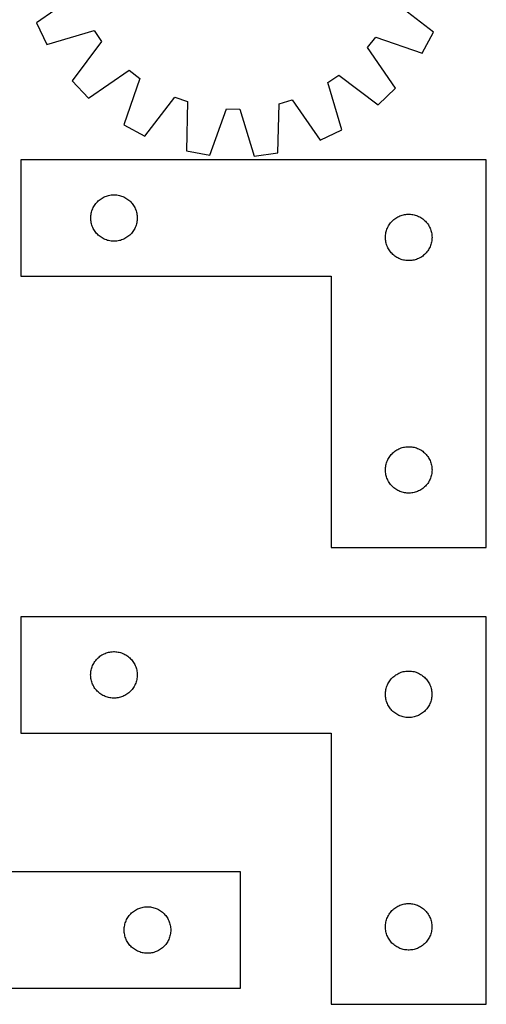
# Model space of a CAD drawing. Header units: millimetres. Extents: x 7 to 1493, y 7 to 2993.
# Tile 4 of 14: x 1192 to 1493, y 7 to 642. Entities that reach past the tile are written whole.
import ezdxf

# ---------------------------------------------------------------- set-up
doc = ezdxf.new("R2010")
doc.units = ezdxf.units.MM
doc.layers.add('CUT', color=7, linetype='CONTINUOUS', true_color=0x000000)

msp = doc.modelspace()

# ---------------------------------------------------------------- linework, layer by layer
at = {"layer": 'CUT'}
for p, q in [((1229.312446, 657.811835), (1203.293754, 639.590902)), ((1459.31657, 633.725061), (1434.159676, 653.118498)), ((1203.293754, 639.590902), (1209.96303, 625.72543)), ((1209.96303, 625.72543), (1240.439502, 634.678609)), ((1240.439502, 634.678609), (1245.319163, 627.628199)), ((1416.787382, 623.699622), (1421.984822, 630.519152)), ((1421.984822, 630.519152), (1452.01927, 620.179583)), ((1452.01927, 620.179583), (1459.31657, 633.725061)), ((1245.319163, 627.628199), (1226.204494, 602.258844)), ((1434.720109, 597.481459), (1416.787382, 623.699622)), ((1236.832019, 591.132917), (1263.050182, 609.065643)), ((1269.869712, 603.868203), (1259.530143, 573.833755)), ((1263.050182, 609.065643), (1269.869712, 603.868203)), ((1391.174416, 601.088942), (1398.224826, 605.968603)), ((1398.224826, 605.968603), (1423.594182, 586.853934)), ((1226.204494, 602.258844), (1236.832019, 591.132917)), ((1400.127595, 570.612471), (1391.174416, 601.088942)), ((1423.594182, 586.853934), (1434.720109, 597.481459)), ((1273.075621, 566.536455), (1292.469058, 591.69335)), ((1292.469058, 591.69335), (1300.560913, 588.857641)), ((1300.560913, 588.857641), (1300.008554, 557.098081)), ((1358.925185, 555.748218), (1359.827954, 587.49975)), ((1359.827954, 587.49975), (1368.041191, 589.961886)), ((1368.041191, 589.961886), (1386.262124, 563.943194)), ((1315.146058, 554.343719), (1325.816405, 584.262249)), ((1325.816405, 584.262249), (1334.3885, 584.065851)), ((1334.3885, 584.065851), (1343.677419, 553.690026)), ((1259.530143, 573.833755), (1273.075621, 566.536455)), ((1386.262124, 563.943194), (1400.127595, 570.612471)), ((1300.008554, 557.098081), (1315.146058, 554.343719)), ((1343.677419, 553.690026), (1358.925185, 555.748218)), ((1493.284709, 551.25855), (1193.284709, 551.25855)), ((1193.284709, 551.25855), (1193.284709, 476.25855)), ((1493.284709, 301.25855), (1493.284709, 551.25855)), ((1246.235058, 526.998732), (1246.925993, 527.344084)), ((1246.925993, 527.344084), (1247.633791, 527.653409)), ((1247.633791, 527.653409), (1248.356574, 527.925888)), ((1248.356574, 527.925888), (1249.092425, 528.160798)), ((1249.092425, 528.160798), (1249.839393, 528.357516)), ((1249.839393, 528.357516), (1250.595498, 528.515519)), ((1250.595498, 528.515519), (1251.358734, 528.63439)), ((1251.358734, 528.63439), (1252.127077, 528.713813)), ((1252.127077, 528.713813), (1252.898491, 528.753577)), ((1252.898491, 528.753577), (1253.670928, 528.753577)), ((1253.670928, 528.753577), (1254.442341, 528.713813)), ((1254.442341, 528.713813), (1255.210685, 528.63439)), ((1255.210685, 528.63439), (1255.973921, 528.515519)), ((1255.973921, 528.515519), (1256.730025, 528.357516)), ((1256.730025, 528.357516), (1257.476994, 528.160798)), ((1257.476994, 528.160798), (1258.212845, 527.925888)), ((1258.212845, 527.925888), (1258.935628, 527.653409)), ((1258.935628, 527.653409), (1259.643425, 527.344084)), ((1259.643425, 527.344084), (1260.33436, 526.998732)), ((1239.867403, 520.464957), (1240.230431, 521.146771)), ((1240.230431, 521.146771), (1240.628076, 521.808993)), ((1240.628076, 521.808993), (1241.059284, 522.449866)), ((1241.059284, 522.449866), (1241.522912, 523.067692)), ((1241.522912, 523.067692), (1242.01773, 523.660832)), ((1242.01773, 523.660832), (1242.542426, 524.227712)), ((1242.542426, 524.227712), (1243.095609, 524.76683)), ((1243.095609, 524.76683), (1243.675812, 525.276757)), ((1243.675812, 525.276757), (1244.281495, 525.756139)), ((1244.281495, 525.756139), (1244.911053, 526.203705)), ((1244.911053, 526.203705), (1245.562817, 526.618269)), ((1245.562817, 526.618269), (1246.235058, 526.998732)), ((1260.33436, 526.998732), (1261.006601, 526.618269)), ((1261.006601, 526.618269), (1261.658365, 526.203705)), ((1261.658365, 526.203705), (1262.287924, 525.756139)), ((1262.287924, 525.756139), (1262.893607, 525.276757)), ((1262.893607, 525.276757), (1263.473809, 524.76683)), ((1263.473809, 524.76683), (1264.026992, 524.227712)), ((1264.026992, 524.227712), (1264.551688, 523.660832)), ((1264.551688, 523.660832), (1265.046506, 523.067692)), ((1265.046506, 523.067692), (1265.510134, 522.449866)), ((1265.510134, 522.449866), (1265.941343, 521.808993)), ((1265.941343, 521.808993), (1266.338988, 521.146771)), ((1266.338988, 521.146771), (1266.702016, 520.464957)), ((1238.284709, 513.75855), (1238.304598, 514.530731)), ((1238.304598, 514.530731), (1238.364211, 515.300865)), ((1238.364211, 515.300865), (1238.463391, 516.066909)), ((1238.463391, 516.066909), (1238.601874, 516.826831)), ((1238.601874, 516.826831), (1238.779293, 517.578617)), ((1238.779293, 517.578617), (1238.995179, 518.320272)), ((1238.995179, 518.320272), (1239.248957, 519.049831)), ((1239.248957, 519.049831), (1239.539956, 519.765359)), ((1239.539956, 519.765359), (1239.867403, 520.464957)), ((1266.702016, 520.464957), (1267.029463, 519.765359)), ((1267.029463, 519.765359), (1267.320462, 519.049831)), ((1267.320462, 519.049831), (1267.57424, 518.320272)), ((1267.57424, 518.320272), (1267.790125, 517.578617)), ((1267.790125, 517.578617), (1267.967545, 516.826831)), ((1267.967545, 516.826831), (1268.106028, 516.066909)), ((1268.106028, 516.066909), (1268.205207, 515.300865)), ((1268.205207, 515.300865), (1268.264821, 514.530731)), ((1268.264821, 514.530731), (1268.284709, 513.75855)), ((1436.235058, 514.498732), (1436.925993, 514.844084)), ((1436.925993, 514.844084), (1437.633791, 515.153409)), ((1437.633791, 515.153409), (1438.356574, 515.425888)), ((1438.356574, 515.425888), (1439.092425, 515.660798)), ((1439.092425, 515.660798), (1439.839393, 515.857516)), ((1439.839393, 515.857516), (1440.595498, 516.015519)), ((1440.595498, 516.015519), (1441.358734, 516.13439)), ((1441.358734, 516.13439), (1442.127077, 516.213813)), ((1442.127077, 516.213813), (1442.898491, 516.253577)), ((1442.898491, 516.253577), (1443.670928, 516.253577)), ((1443.670928, 516.253577), (1444.442341, 516.213813)), ((1444.442341, 516.213813), (1445.210685, 516.13439)), ((1445.210685, 516.13439), (1445.973921, 516.015519)), ((1445.973921, 516.015519), (1446.730025, 515.857516)), ((1446.730025, 515.857516), (1447.476994, 515.660798)), ((1447.476994, 515.660798), (1448.212845, 515.425888)), ((1448.212845, 515.425888), (1448.935628, 515.153409)), ((1448.935628, 515.153409), (1449.643425, 514.844084)), ((1449.643425, 514.844084), (1450.33436, 514.498732)), ((1238.304598, 512.986369), (1238.284709, 513.75855)), ((1238.364211, 512.216235), (1238.304598, 512.986369)), ((1238.463391, 511.450191), (1238.364211, 512.216235)), ((1238.601874, 510.690269), (1238.463391, 511.450191)), ((1238.779293, 509.938483), (1238.601874, 510.690269)), ((1238.995179, 509.196827), (1238.779293, 509.938483)), ((1239.248957, 508.467269), (1238.995179, 509.196827)), ((1239.539956, 507.751741), (1239.248957, 508.467269)), ((1267.320462, 508.467269), (1267.029463, 507.751741)), ((1267.57424, 509.196827), (1267.320462, 508.467269)), ((1267.790125, 509.938483), (1267.57424, 509.196827)), ((1267.967545, 510.690269), (1267.790125, 509.938483)), ((1268.106028, 511.450191), (1267.967545, 510.690269)), ((1268.205207, 512.216235), (1268.106028, 511.450191)), ((1268.264821, 512.986369), (1268.205207, 512.216235)), ((1268.284709, 513.75855), (1268.264821, 512.986369)), ((1429.867403, 507.964957), (1430.230431, 508.646771)), ((1430.230431, 508.646771), (1430.628076, 509.308993)), ((1430.628076, 509.308993), (1431.059284, 509.949866)), ((1431.059284, 509.949866), (1431.522912, 510.567692)), ((1431.522912, 510.567692), (1432.01773, 511.160832)), ((1432.01773, 511.160832), (1432.542426, 511.727712)), ((1432.542426, 511.727712), (1433.095609, 512.26683)), ((1433.095609, 512.26683), (1433.675812, 512.776757)), ((1433.675812, 512.776757), (1434.281495, 513.256139)), ((1434.281495, 513.256139), (1434.911053, 513.703705)), ((1434.911053, 513.703705), (1435.562817, 514.118269)), ((1435.562817, 514.118269), (1436.235058, 514.498732)), ((1450.33436, 514.498732), (1451.006601, 514.118269)), ((1451.006601, 514.118269), (1451.658365, 513.703705)), ((1451.658365, 513.703705), (1452.287924, 513.256139)), ((1452.287924, 513.256139), (1452.893607, 512.776757)), ((1452.893607, 512.776757), (1453.473809, 512.26683)), ((1453.473809, 512.26683), (1454.026992, 511.727712)), ((1454.026992, 511.727712), (1454.551688, 511.160832)), ((1454.551688, 511.160832), (1455.046506, 510.567692)), ((1455.046506, 510.567692), (1455.510134, 509.949866)), ((1455.510134, 509.949866), (1455.941343, 509.308993)), ((1455.941343, 509.308993), (1456.338988, 508.646771)), ((1456.338988, 508.646771), (1456.702016, 507.964957)), ((1239.867403, 507.052143), (1239.539956, 507.751741)), ((1240.230431, 506.370329), (1239.867403, 507.052143)), ((1240.628076, 505.708107), (1240.230431, 506.370329)), ((1241.059284, 505.067234), (1240.628076, 505.708107)), ((1241.522912, 504.449408), (1241.059284, 505.067234)), ((1242.01773, 503.856268), (1241.522912, 504.449408)), ((1242.542426, 503.289388), (1242.01773, 503.856268)), ((1243.095609, 502.750269), (1242.542426, 503.289388)), ((1243.675812, 502.240343), (1243.095609, 502.750269)), ((1244.281495, 501.760961), (1243.675812, 502.240343)), ((1262.893607, 502.240343), (1262.287924, 501.760961)), ((1263.473809, 502.750269), (1262.893607, 502.240343)), ((1264.026992, 503.289388), (1263.473809, 502.750269)), ((1264.551688, 503.856268), (1264.026992, 503.289388)), ((1265.046506, 504.449408), (1264.551688, 503.856268)), ((1265.510134, 505.067234), (1265.046506, 504.449408)), ((1265.941343, 505.708107), (1265.510134, 505.067234)), ((1266.338988, 506.370329), (1265.941343, 505.708107)), ((1266.702016, 507.052143), (1266.338988, 506.370329)), ((1267.029463, 507.751741), (1266.702016, 507.052143)), ((1428.284709, 501.25855), (1428.304598, 502.030731)), ((1428.304598, 502.030731), (1428.364211, 502.800865)), ((1428.364211, 502.800865), (1428.463391, 503.566909)), ((1428.463391, 503.566909), (1428.601874, 504.326831)), ((1428.601874, 504.326831), (1428.779293, 505.078617)), ((1428.779293, 505.078617), (1428.995179, 505.820272)), ((1428.995179, 505.820272), (1429.248957, 506.549831)), ((1429.248957, 506.549831), (1429.539956, 507.265359)), ((1429.539956, 507.265359), (1429.867403, 507.964957)), ((1456.702016, 507.964957), (1457.029463, 507.265359)), ((1457.029463, 507.265359), (1457.320462, 506.549831)), ((1457.320462, 506.549831), (1457.57424, 505.820272)), ((1457.57424, 505.820272), (1457.790125, 505.078617)), ((1457.790125, 505.078617), (1457.967545, 504.326831)), ((1457.967545, 504.326831), (1458.106028, 503.566909)), ((1458.106028, 503.566909), (1458.205207, 502.800865)), ((1458.205207, 502.800865), (1458.264821, 502.030731)), ((1458.264821, 502.030731), (1458.284709, 501.25855)), ((1244.911053, 501.313395), (1244.281495, 501.760961)), ((1245.562817, 500.898831), (1244.911053, 501.313395)), ((1246.235058, 500.518368), (1245.562817, 500.898831)), ((1246.925993, 500.173016), (1246.235058, 500.518368)), ((1247.633791, 499.86369), (1246.925993, 500.173016)), ((1248.356574, 499.591212), (1247.633791, 499.86369)), ((1249.092425, 499.356302), (1248.356574, 499.591212)), ((1249.839393, 499.159584), (1249.092425, 499.356302)), ((1250.595498, 499.001581), (1249.839393, 499.159584)), ((1251.358734, 498.88271), (1250.595498, 499.001581)), ((1252.127077, 498.803287), (1251.358734, 498.88271)), ((1252.898491, 498.763523), (1252.127077, 498.803287)), ((1253.670928, 498.763523), (1252.898491, 498.763523)), ((1254.442341, 498.803287), (1253.670928, 498.763523)), ((1255.210685, 498.88271), (1254.442341, 498.803287)), ((1255.973921, 499.001581), (1255.210685, 498.88271)), ((1256.730025, 499.159584), (1255.973921, 499.001581)), ((1257.476994, 499.356302), (1256.730025, 499.159584)), ((1258.212845, 499.591212), (1257.476994, 499.356302)), ((1258.935628, 499.86369), (1258.212845, 499.591212)), ((1259.643425, 500.173016), (1258.935628, 499.86369)), ((1260.33436, 500.518368), (1259.643425, 500.173016)), ((1261.006601, 500.898831), (1260.33436, 500.518368)), ((1261.658365, 501.313395), (1261.006601, 500.898831)), ((1262.287924, 501.760961), (1261.658365, 501.313395)), ((1428.304598, 500.486369), (1428.284709, 501.25855)), ((1428.364211, 499.716235), (1428.304598, 500.486369)), ((1428.463391, 498.950191), (1428.364211, 499.716235)), ((1428.601874, 498.190269), (1428.463391, 498.950191)), ((1428.779293, 497.438483), (1428.601874, 498.190269)), ((1428.995179, 496.696827), (1428.779293, 497.438483)), ((1429.248957, 495.967269), (1428.995179, 496.696827)), ((1429.539956, 495.251741), (1429.248957, 495.967269)), ((1457.320462, 495.967269), (1457.029463, 495.251741)), ((1457.57424, 496.696827), (1457.320462, 495.967269)), ((1457.790125, 497.438483), (1457.57424, 496.696827)), ((1457.967545, 498.190269), (1457.790125, 497.438483)), ((1458.106028, 498.950191), (1457.967545, 498.190269)), ((1458.205207, 499.716235), (1458.106028, 498.950191)), ((1458.264821, 500.486369), (1458.205207, 499.716235)), ((1458.284709, 501.25855), (1458.264821, 500.486369)), ((1429.867403, 494.552143), (1429.539956, 495.251741)), ((1430.230431, 493.870329), (1429.867403, 494.552143)), ((1430.628076, 493.208107), (1430.230431, 493.870329)), ((1431.059284, 492.567234), (1430.628076, 493.208107)), ((1431.522912, 491.949408), (1431.059284, 492.567234)), ((1432.01773, 491.356268), (1431.522912, 491.949408)), ((1432.542426, 490.789388), (1432.01773, 491.356268)), ((1433.095609, 490.250269), (1432.542426, 490.789388)), ((1433.675812, 489.740343), (1433.095609, 490.250269)), ((1434.281495, 489.260961), (1433.675812, 489.740343)), ((1434.911053, 488.813395), (1434.281495, 489.260961)), ((1452.287924, 489.260961), (1451.658365, 488.813395)), ((1452.893607, 489.740343), (1452.287924, 489.260961)), ((1453.473809, 490.250269), (1452.893607, 489.740343)), ((1454.026992, 490.789388), (1453.473809, 490.250269)), ((1454.551688, 491.356268), (1454.026992, 490.789388)), ((1455.046506, 491.949408), (1454.551688, 491.356268)), ((1455.510134, 492.567234), (1455.046506, 491.949408)), ((1455.941343, 493.208107), (1455.510134, 492.567234)), ((1456.338988, 493.870329), (1455.941343, 493.208107)), ((1456.702016, 494.552143), (1456.338988, 493.870329)), ((1457.029463, 495.251741), (1456.702016, 494.552143)), ((1435.562817, 488.398831), (1434.911053, 488.813395)), ((1436.235058, 488.018368), (1435.562817, 488.398831)), ((1436.925993, 487.673016), (1436.235058, 488.018368)), ((1437.633791, 487.36369), (1436.925993, 487.673016)), ((1438.356574, 487.091212), (1437.633791, 487.36369)), ((1439.092425, 486.856302), (1438.356574, 487.091212)), ((1439.839393, 486.659584), (1439.092425, 486.856302)), ((1440.595498, 486.501581), (1439.839393, 486.659584)), ((1441.358734, 486.38271), (1440.595498, 486.501581)), ((1442.127077, 486.303287), (1441.358734, 486.38271)), ((1442.898491, 486.263523), (1442.127077, 486.303287)), ((1443.670928, 486.263523), (1442.898491, 486.263523)), ((1444.442341, 486.303287), (1443.670928, 486.263523)), ((1445.210685, 486.38271), (1444.442341, 486.303287)), ((1445.973921, 486.501581), (1445.210685, 486.38271)), ((1446.730025, 486.659584), (1445.973921, 486.501581)), ((1447.476994, 486.856302), (1446.730025, 486.659584)), ((1448.212845, 487.091212), (1447.476994, 486.856302)), ((1448.935628, 487.36369), (1448.212845, 487.091212)), ((1449.643425, 487.673016), (1448.935628, 487.36369)), ((1450.33436, 488.018368), (1449.643425, 487.673016)), ((1451.006601, 488.398831), (1450.33436, 488.018368)), ((1451.658365, 488.813395), (1451.006601, 488.398831)), ((1193.284709, 476.25855), (1393.284709, 476.25855)), ((1393.284709, 476.25855), (1393.284709, 301.25855)), ((1432.542426, 361.727712), (1433.095609, 362.26683)), ((1433.095609, 362.26683), (1433.675812, 362.776757)), ((1433.675812, 362.776757), (1434.281495, 363.256139)), ((1434.281495, 363.256139), (1434.911053, 363.703705)), ((1434.911053, 363.703705), (1435.562817, 364.118269)), ((1435.562817, 364.118269), (1436.235058, 364.498732)), ((1436.235058, 364.498732), (1436.925993, 364.844084)), ((1436.925993, 364.844084), (1437.633791, 365.153409)), ((1437.633791, 365.153409), (1438.356574, 365.425888)), ((1438.356574, 365.425888), (1439.092425, 365.660798)), ((1439.092425, 365.660798), (1439.839393, 365.857516)), ((1439.839393, 365.857516), (1440.595498, 366.015519)), ((1440.595498, 366.015519), (1441.358734, 366.13439)), ((1441.358734, 366.13439), (1442.127077, 366.213813)), ((1442.127077, 366.213813), (1442.898491, 366.253577)), ((1442.898491, 366.253577), (1443.670928, 366.253577)), ((1443.670928, 366.253577), (1444.442341, 366.213813)), ((1444.442341, 366.213813), (1445.210685, 366.13439)), ((1445.210685, 366.13439), (1445.973921, 366.015519)), ((1445.973921, 366.015519), (1446.730025, 365.857516)), ((1446.730025, 365.857516), (1447.476994, 365.660798)), ((1447.476994, 365.660798), (1448.212845, 365.425888)), ((1448.212845, 365.425888), (1448.935628, 365.153409)), ((1448.935628, 365.153409), (1449.643425, 364.844084)), ((1449.643425, 364.844084), (1450.33436, 364.498732)), ((1450.33436, 364.498732), (1451.006601, 364.118269)), ((1451.006601, 364.118269), (1451.658365, 363.703705)), ((1451.658365, 363.703705), (1452.287924, 363.256139)), ((1452.287924, 363.256139), (1452.893607, 362.776757)), ((1452.893607, 362.776757), (1453.473809, 362.26683)), ((1453.473809, 362.26683), (1454.026992, 361.727712)), ((1428.779293, 355.078617), (1428.995179, 355.820272)), ((1428.995179, 355.820272), (1429.248957, 356.549831)), ((1429.248957, 356.549831), (1429.539956, 357.265359)), ((1429.539956, 357.265359), (1429.867403, 357.964957)), ((1429.867403, 357.964957), (1430.230431, 358.646771)), ((1430.230431, 358.646771), (1430.628076, 359.308993)), ((1430.628076, 359.308993), (1431.059284, 359.949866)), ((1431.059284, 359.949866), (1431.522912, 360.567692)), ((1431.522912, 360.567692), (1432.01773, 361.160832)), ((1432.01773, 361.160832), (1432.542426, 361.727712)), ((1454.026992, 361.727712), (1454.551688, 361.160832)), ((1454.551688, 361.160832), (1455.046506, 360.567692)), ((1455.046506, 360.567692), (1455.510134, 359.949866)), ((1455.510134, 359.949866), (1455.941343, 359.308993)), ((1455.941343, 359.308993), (1456.338988, 358.646771)), ((1456.338988, 358.646771), (1456.702016, 357.964957)), ((1456.702016, 357.964957), (1457.029463, 357.265359)), ((1457.029463, 357.265359), (1457.320462, 356.549831)), ((1457.320462, 356.549831), (1457.57424, 355.820272)), ((1457.57424, 355.820272), (1457.790125, 355.078617)), ((1428.284709, 351.25855), (1428.304598, 352.030731)), ((1428.304598, 350.486369), (1428.284709, 351.25855)), ((1428.304598, 352.030731), (1428.364211, 352.800865)), ((1428.364211, 349.716235), (1428.304598, 350.486369)), ((1428.364211, 352.800865), (1428.463391, 353.566909)), ((1428.463391, 348.950191), (1428.364211, 349.716235)), ((1428.463391, 353.566909), (1428.601874, 354.326831)), ((1428.601874, 354.326831), (1428.779293, 355.078617)), ((1457.790125, 355.078617), (1457.967545, 354.326831)), ((1457.967545, 354.326831), (1458.106028, 353.566909)), ((1458.106028, 353.566909), (1458.205207, 352.800865)), ((1458.205207, 349.716235), (1458.106028, 348.950191)), ((1458.205207, 352.800865), (1458.264821, 352.030731)), ((1458.264821, 350.486369), (1458.205207, 349.716235)), ((1458.264821, 352.030731), (1458.284709, 351.25855)), ((1458.284709, 351.25855), (1458.264821, 350.486369)), ((1428.601874, 348.190269), (1428.463391, 348.950191)), ((1428.779293, 347.438483), (1428.601874, 348.190269)), ((1428.995179, 346.696827), (1428.779293, 347.438483)), ((1429.248957, 345.967269), (1428.995179, 346.696827)), ((1429.539956, 345.251741), (1429.248957, 345.967269)), ((1429.867403, 344.552143), (1429.539956, 345.251741)), ((1430.230431, 343.870329), (1429.867403, 344.552143)), ((1430.628076, 343.208107), (1430.230431, 343.870329)), ((1431.059284, 342.567234), (1430.628076, 343.208107)), ((1455.941343, 343.208107), (1455.510134, 342.567234)), ((1456.338988, 343.870329), (1455.941343, 343.208107)), ((1456.702016, 344.552143), (1456.338988, 343.870329)), ((1457.029463, 345.251741), (1456.702016, 344.552143)), ((1457.320462, 345.967269), (1457.029463, 345.251741)), ((1457.57424, 346.696827), (1457.320462, 345.967269)), ((1457.790125, 347.438483), (1457.57424, 346.696827)), ((1457.967545, 348.190269), (1457.790125, 347.438483)), ((1458.106028, 348.950191), (1457.967545, 348.190269)), ((1431.522912, 341.949408), (1431.059284, 342.567234)), ((1432.01773, 341.356268), (1431.522912, 341.949408)), ((1432.542426, 340.789388), (1432.01773, 341.356268)), ((1433.095609, 340.250269), (1432.542426, 340.789388)), ((1433.675812, 339.740343), (1433.095609, 340.250269)), ((1434.281495, 339.260961), (1433.675812, 339.740343)), ((1434.911053, 338.813395), (1434.281495, 339.260961)), ((1435.562817, 338.398831), (1434.911053, 338.813395)), ((1436.235058, 338.018368), (1435.562817, 338.398831)), ((1436.925993, 337.673016), (1436.235058, 338.018368)), ((1437.633791, 337.36369), (1436.925993, 337.673016)), ((1438.356574, 337.091212), (1437.633791, 337.36369)), ((1439.092425, 336.856302), (1438.356574, 337.091212)), ((1439.839393, 336.659584), (1439.092425, 336.856302)), ((1440.595498, 336.501581), (1439.839393, 336.659584)), ((1446.730025, 336.659584), (1445.973921, 336.501581)), ((1447.476994, 336.856302), (1446.730025, 336.659584)), ((1448.212845, 337.091212), (1447.476994, 336.856302)), ((1448.935628, 337.36369), (1448.212845, 337.091212)), ((1449.643425, 337.673016), (1448.935628, 337.36369)), ((1450.33436, 338.018368), (1449.643425, 337.673016)), ((1451.006601, 338.398831), (1450.33436, 338.018368)), ((1451.658365, 338.813395), (1451.006601, 338.398831)), ((1452.287924, 339.260961), (1451.658365, 338.813395)), ((1452.893607, 339.740343), (1452.287924, 339.260961)), ((1453.473809, 340.250269), (1452.893607, 339.740343)), ((1454.026992, 340.789388), (1453.473809, 340.250269)), ((1454.551688, 341.356268), (1454.026992, 340.789388)), ((1455.046506, 341.949408), (1454.551688, 341.356268)), ((1455.510134, 342.567234), (1455.046506, 341.949408)), ((1441.358734, 336.38271), (1440.595498, 336.501581)), ((1442.127077, 336.303287), (1441.358734, 336.38271)), ((1442.898491, 336.263523), (1442.127077, 336.303287)), ((1443.670928, 336.263523), (1442.898491, 336.263523)), ((1444.442341, 336.303287), (1443.670928, 336.263523)), ((1445.210685, 336.38271), (1444.442341, 336.303287)), ((1445.973921, 336.501581), (1445.210685, 336.38271)), ((1393.284709, 301.25855), (1493.284709, 301.25855)), ((1493.236911, 256.518606), (1193.236911, 256.518606)), ((1193.236911, 256.518606), (1193.236911, 181.518606)), ((1493.236911, 6.518606), (1493.236911, 256.518606)), ((1241.475114, 228.327748), (1241.969932, 228.920887)), ((1241.969932, 228.920887), (1242.494628, 229.487768)), ((1242.494628, 229.487768), (1243.047811, 230.026886)), ((1243.047811, 230.026886), (1243.628013, 230.536812)), ((1243.628013, 230.536812), (1244.233697, 231.016194)), ((1244.233697, 231.016194), (1244.863255, 231.463761)), ((1244.863255, 231.463761), (1245.515019, 231.878325)), ((1245.515019, 231.878325), (1246.18726, 232.258787)), ((1246.18726, 232.258787), (1246.878195, 232.604139)), ((1246.878195, 232.604139), (1247.585993, 232.913465)), ((1247.585993, 232.913465), (1248.308775, 233.185944)), ((1248.308775, 233.185944), (1249.044627, 233.420854)), ((1249.044627, 233.420854), (1249.791595, 233.617571)), ((1249.791595, 233.617571), (1250.5477, 233.775575)), ((1250.5477, 233.775575), (1251.310936, 233.894446)), ((1251.310936, 233.894446), (1252.079279, 233.973868)), ((1252.079279, 233.973868), (1252.850692, 234.013633)), ((1252.850692, 234.013633), (1253.62313, 234.013633)), ((1253.62313, 234.013633), (1254.394543, 233.973868)), ((1254.394543, 233.973868), (1255.162886, 233.894446)), ((1255.162886, 233.894446), (1255.926123, 233.775575)), ((1255.926123, 233.775575), (1256.682227, 233.617571)), ((1256.682227, 233.617571), (1257.429196, 233.420854)), ((1257.429196, 233.420854), (1258.165047, 233.185944)), ((1258.165047, 233.185944), (1258.88783, 232.913465)), ((1258.88783, 232.913465), (1259.595627, 232.604139)), ((1259.595627, 232.604139), (1260.286562, 232.258787)), ((1260.286562, 232.258787), (1260.958803, 231.878325)), ((1260.958803, 231.878325), (1261.610567, 231.463761)), ((1261.610567, 231.463761), (1262.240125, 231.016194)), ((1262.240125, 231.016194), (1262.845809, 230.536812)), ((1262.845809, 230.536812), (1263.426011, 230.026886)), ((1263.426011, 230.026886), (1263.979194, 229.487768)), ((1263.979194, 229.487768), (1264.50389, 228.920887)), ((1264.50389, 228.920887), (1264.998708, 228.327748)), ((1238.554076, 222.086887), (1238.731495, 222.838672)), ((1238.731495, 222.838672), (1238.94738, 223.580328)), ((1238.94738, 223.580328), (1239.201159, 224.309887)), ((1239.201159, 224.309887), (1239.492158, 225.025414)), ((1239.492158, 225.025414), (1239.819605, 225.725012)), ((1239.819605, 225.725012), (1240.182633, 226.406827)), ((1240.182633, 226.406827), (1240.580278, 227.069048)), ((1240.580278, 227.069048), (1241.011486, 227.709922)), ((1241.011486, 227.709922), (1241.475114, 228.327748)), ((1264.998708, 228.327748), (1265.462336, 227.709922)), ((1265.462336, 227.709922), (1265.893545, 227.069048)), ((1265.893545, 227.069048), (1266.29119, 226.406827)), ((1266.29119, 226.406827), (1266.654217, 225.725012)), ((1266.654217, 225.725012), (1266.981665, 225.025414)), ((1266.981665, 225.025414), (1267.272663, 224.309887)), ((1267.272663, 224.309887), (1267.526442, 223.580328)), ((1267.526442, 223.580328), (1267.742327, 222.838672)), ((1267.742327, 222.838672), (1267.919746, 222.086887)), ((1238.236911, 219.018606), (1238.2568, 219.790787)), ((1238.2568, 218.246424), (1238.236911, 219.018606)), ((1238.2568, 219.790787), (1238.316413, 220.56092)), ((1238.316413, 217.476291), (1238.2568, 218.246424)), ((1238.316413, 220.56092), (1238.415593, 221.326964)), ((1238.415593, 216.710247), (1238.316413, 217.476291)), ((1238.415593, 221.326964), (1238.554076, 222.086887)), ((1238.554076, 215.950325), (1238.415593, 216.710247)), ((1267.919746, 222.086887), (1268.05823, 221.326964)), ((1268.05823, 216.710247), (1267.919746, 215.950325)), ((1268.05823, 221.326964), (1268.157409, 220.56092)), ((1268.157409, 217.476291), (1268.05823, 216.710247)), ((1268.157409, 220.56092), (1268.217022, 219.790787)), ((1268.217022, 218.246424), (1268.157409, 217.476291)), ((1268.217022, 219.790787), (1268.236911, 219.018606)), ((1268.236911, 219.018606), (1268.217022, 218.246424)), ((1431.475114, 215.827748), (1431.969932, 216.420887)), ((1431.969932, 216.420887), (1432.494628, 216.987768)), ((1432.494628, 216.987768), (1433.047811, 217.526886)), ((1433.047811, 217.526886), (1433.628013, 218.036812)), ((1433.628013, 218.036812), (1434.233697, 218.516194)), ((1434.233697, 218.516194), (1434.863255, 218.963761)), ((1434.863255, 218.963761), (1435.515019, 219.378325)), ((1435.515019, 219.378325), (1436.18726, 219.758787)), ((1436.18726, 219.758787), (1436.878195, 220.104139)), ((1436.878195, 220.104139), (1437.585993, 220.413465)), ((1437.585993, 220.413465), (1438.308775, 220.685944)), ((1438.308775, 220.685944), (1439.044627, 220.920854)), ((1439.044627, 220.920854), (1439.791595, 221.117571)), ((1439.791595, 221.117571), (1440.5477, 221.275575)), ((1440.5477, 221.275575), (1441.310936, 221.394446)), ((1441.310936, 221.394446), (1442.079279, 221.473868)), ((1442.079279, 221.473868), (1442.850692, 221.513633)), ((1442.850692, 221.513633), (1443.62313, 221.513633)), ((1443.62313, 221.513633), (1444.394543, 221.473868)), ((1444.394543, 221.473868), (1445.162886, 221.394446)), ((1445.162886, 221.394446), (1445.926123, 221.275575)), ((1445.926123, 221.275575), (1446.682227, 221.117571)), ((1446.682227, 221.117571), (1447.429196, 220.920854)), ((1447.429196, 220.920854), (1448.165047, 220.685944)), ((1448.165047, 220.685944), (1448.88783, 220.413465)), ((1448.88783, 220.413465), (1449.595627, 220.104139)), ((1449.595627, 220.104139), (1450.286562, 219.758787)), ((1450.286562, 219.758787), (1450.958803, 219.378325)), ((1450.958803, 219.378325), (1451.610567, 218.963761)), ((1451.610567, 218.963761), (1452.240125, 218.516194)), ((1452.240125, 218.516194), (1452.845809, 218.036812)), ((1452.845809, 218.036812), (1453.426011, 217.526886)), ((1453.426011, 217.526886), (1453.979194, 216.987768)), ((1453.979194, 216.987768), (1454.50389, 216.420887)), ((1454.50389, 216.420887), (1454.998708, 215.827748)), ((1238.731495, 215.198539), (1238.554076, 215.950325)), ((1238.94738, 214.456883), (1238.731495, 215.198539)), ((1239.201159, 213.727324), (1238.94738, 214.456883)), ((1239.492158, 213.011797), (1239.201159, 213.727324)), ((1239.819605, 212.312199), (1239.492158, 213.011797)), ((1240.182633, 211.630384), (1239.819605, 212.312199)), ((1240.580278, 210.968163), (1240.182633, 211.630384)), ((1241.011486, 210.327289), (1240.580278, 210.968163)), ((1241.475114, 209.709463), (1241.011486, 210.327289)), ((1241.969932, 209.116324), (1241.475114, 209.709463)), ((1264.998708, 209.709463), (1264.50389, 209.116324)), ((1265.462336, 210.327289), (1264.998708, 209.709463)), ((1265.893545, 210.968163), (1265.462336, 210.327289)), ((1266.29119, 211.630384), (1265.893545, 210.968163)), ((1266.654217, 212.312199), (1266.29119, 211.630384)), ((1266.981665, 213.011797), (1266.654217, 212.312199)), ((1267.272663, 213.727324), (1266.981665, 213.011797)), ((1267.526442, 214.456883), (1267.272663, 213.727324)), ((1267.742327, 215.198539), (1267.526442, 214.456883)), ((1267.919746, 215.950325), (1267.742327, 215.198539)), ((1428.554076, 209.586887), (1428.731495, 210.338672)), ((1428.731495, 210.338672), (1428.94738, 211.080328)), ((1428.94738, 211.080328), (1429.201159, 211.809887)), ((1429.201159, 211.809887), (1429.492158, 212.525414)), ((1429.492158, 212.525414), (1429.819605, 213.225012)), ((1429.819605, 213.225012), (1430.182633, 213.906827)), ((1430.182633, 213.906827), (1430.580278, 214.569048)), ((1430.580278, 214.569048), (1431.011486, 215.209922)), ((1431.011486, 215.209922), (1431.475114, 215.827748)), ((1454.998708, 215.827748), (1455.462336, 215.209922)), ((1455.462336, 215.209922), (1455.893545, 214.569048)), ((1455.893545, 214.569048), (1456.29119, 213.906827)), ((1456.29119, 213.906827), (1456.654217, 213.225012)), ((1456.654217, 213.225012), (1456.981665, 212.525414)), ((1456.981665, 212.525414), (1457.272663, 211.809887)), ((1457.272663, 211.809887), (1457.526442, 211.080328)), ((1457.526442, 211.080328), (1457.742327, 210.338672)), ((1457.742327, 210.338672), (1457.919746, 209.586887)), ((1242.494628, 208.549443), (1241.969932, 209.116324)), ((1243.047811, 208.010325), (1242.494628, 208.549443)), ((1243.628013, 207.500399), (1243.047811, 208.010325)), ((1244.233697, 207.021017), (1243.628013, 207.500399)), ((1244.863255, 206.57345), (1244.233697, 207.021017)), ((1245.515019, 206.158886), (1244.863255, 206.57345)), ((1246.18726, 205.778424), (1245.515019, 206.158886)), ((1246.878195, 205.433072), (1246.18726, 205.778424)), ((1247.585993, 205.123746), (1246.878195, 205.433072)), ((1248.308775, 204.851267), (1247.585993, 205.123746)), ((1249.044627, 204.616357), (1248.308775, 204.851267)), ((1249.791595, 204.41964), (1249.044627, 204.616357)), ((1250.5477, 204.261636), (1249.791595, 204.41964)), ((1251.310936, 204.142765), (1250.5477, 204.261636)), ((1252.079279, 204.063343), (1251.310936, 204.142765)), ((1252.850692, 204.023579), (1252.079279, 204.063343)), ((1253.62313, 204.023579), (1252.850692, 204.023579)), ((1254.394543, 204.063343), (1253.62313, 204.023579)), ((1255.162886, 204.142765), (1254.394543, 204.063343)), ((1255.926123, 204.261636), (1255.162886, 204.142765)), ((1256.682227, 204.41964), (1255.926123, 204.261636)), ((1257.429196, 204.616357), (1256.682227, 204.41964)), ((1258.165047, 204.851267), (1257.429196, 204.616357)), ((1258.88783, 205.123746), (1258.165047, 204.851267)), ((1259.595627, 205.433072), (1258.88783, 205.123746)), ((1260.286562, 205.778424), (1259.595627, 205.433072)), ((1260.958803, 206.158886), (1260.286562, 205.778424)), ((1261.610567, 206.57345), (1260.958803, 206.158886)), ((1262.240125, 207.021017), (1261.610567, 206.57345)), ((1262.845809, 207.500399), (1262.240125, 207.021017)), ((1263.426011, 208.010325), (1262.845809, 207.500399)), ((1263.979194, 208.549443), (1263.426011, 208.010325)), ((1264.50389, 209.116324), (1263.979194, 208.549443)), ((1428.236911, 206.518606), (1428.2568, 207.290787)), ((1428.2568, 205.746424), (1428.236911, 206.518606)), ((1428.2568, 207.290787), (1428.316413, 208.06092)), ((1428.316413, 204.976291), (1428.2568, 205.746424)), ((1428.316413, 208.06092), (1428.415593, 208.826964)), ((1428.415593, 204.210247), (1428.316413, 204.976291)), ((1428.415593, 208.826964), (1428.554076, 209.586887)), ((1428.554076, 203.450325), (1428.415593, 204.210247)), ((1428.731495, 202.698539), (1428.554076, 203.450325)), ((1457.919746, 203.450325), (1457.742327, 202.698539)), ((1457.919746, 209.586887), (1458.05823, 208.826964)), ((1458.05823, 204.210247), (1457.919746, 203.450325)), ((1458.05823, 208.826964), (1458.157409, 208.06092)), ((1458.157409, 204.976291), (1458.05823, 204.210247)), ((1458.157409, 208.06092), (1458.217022, 207.290787)), ((1458.217022, 205.746424), (1458.157409, 204.976291)), ((1458.217022, 207.290787), (1458.236911, 206.518606)), ((1458.236911, 206.518606), (1458.217022, 205.746424)), ((1428.94738, 201.956883), (1428.731495, 202.698539)), ((1429.201159, 201.227324), (1428.94738, 201.956883)), ((1429.492158, 200.511797), (1429.201159, 201.227324)), ((1429.819605, 199.812199), (1429.492158, 200.511797)), ((1430.182633, 199.130384), (1429.819605, 199.812199)), ((1430.580278, 198.468163), (1430.182633, 199.130384)), ((1431.011486, 197.827289), (1430.580278, 198.468163)), ((1431.475114, 197.209463), (1431.011486, 197.827289)), ((1431.969932, 196.616324), (1431.475114, 197.209463)), ((1454.998708, 197.209463), (1454.50389, 196.616324)), ((1455.462336, 197.827289), (1454.998708, 197.209463)), ((1455.893545, 198.468163), (1455.462336, 197.827289)), ((1456.29119, 199.130384), (1455.893545, 198.468163)), ((1456.654217, 199.812199), (1456.29119, 199.130384)), ((1456.981665, 200.511797), (1456.654217, 199.812199)), ((1457.272663, 201.227324), (1456.981665, 200.511797)), ((1457.526442, 201.956883), (1457.272663, 201.227324)), ((1457.742327, 202.698539), (1457.526442, 201.956883)), ((1432.494628, 196.049443), (1431.969932, 196.616324)), ((1433.047811, 195.510325), (1432.494628, 196.049443)), ((1433.628013, 195.000399), (1433.047811, 195.510325)), ((1434.233697, 194.521017), (1433.628013, 195.000399)), ((1434.863255, 194.07345), (1434.233697, 194.521017)), ((1435.515019, 193.658886), (1434.863255, 194.07345)), ((1436.18726, 193.278424), (1435.515019, 193.658886)), ((1436.878195, 192.933072), (1436.18726, 193.278424)), ((1437.585993, 192.623746), (1436.878195, 192.933072)), ((1438.308775, 192.351267), (1437.585993, 192.623746)), ((1439.044627, 192.116357), (1438.308775, 192.351267)), ((1439.791595, 191.91964), (1439.044627, 192.116357)), ((1440.5477, 191.761636), (1439.791595, 191.91964)), ((1441.310936, 191.642765), (1440.5477, 191.761636)), ((1442.079279, 191.563343), (1441.310936, 191.642765)), ((1442.850692, 191.523579), (1442.079279, 191.563343)), ((1443.62313, 191.523579), (1442.850692, 191.523579)), ((1444.394543, 191.563343), (1443.62313, 191.523579)), ((1445.162886, 191.642765), (1444.394543, 191.563343)), ((1445.926123, 191.761636), (1445.162886, 191.642765)), ((1446.682227, 191.91964), (1445.926123, 191.761636)), ((1447.429196, 192.116357), (1446.682227, 191.91964)), ((1448.165047, 192.351267), (1447.429196, 192.116357)), ((1448.88783, 192.623746), (1448.165047, 192.351267)), ((1449.595627, 192.933072), (1448.88783, 192.623746)), ((1450.286562, 193.278424), (1449.595627, 192.933072)), ((1450.958803, 193.658886), (1450.286562, 193.278424)), ((1451.610567, 194.07345), (1450.958803, 193.658886)), ((1452.240125, 194.521017), (1451.610567, 194.07345)), ((1452.845809, 195.000399), (1452.240125, 194.521017)), ((1453.426011, 195.510325), (1452.845809, 195.000399)), ((1453.979194, 196.049443), (1453.426011, 195.510325)), ((1454.50389, 196.616324), (1453.979194, 196.049443)), ((1193.236911, 181.518606), (1393.236911, 181.518606)), ((1393.236911, 181.518606), (1393.236911, 6.518606)), ((1334.847779, 91.930938), (1134.847779, 91.930938)), ((1334.847779, 16.930938), (1334.847779, 91.930938)), ((1436.18726, 69.758787), (1436.878195, 70.104139)), ((1436.878195, 70.104139), (1437.585993, 70.413465)), ((1437.585993, 70.413465), (1438.308775, 70.685944)), ((1438.308775, 70.685944), (1439.044627, 70.920854)), ((1439.044627, 70.920854), (1439.791595, 71.117571)), ((1439.791595, 71.117571), (1440.5477, 71.275575)), ((1440.5477, 71.275575), (1441.310936, 71.394446)), ((1441.310936, 71.394446), (1442.079279, 71.473868)), ((1442.079279, 71.473868), (1442.850692, 71.513633)), ((1442.850692, 71.513633), (1443.62313, 71.513633)), ((1443.62313, 71.513633), (1444.394543, 71.473868)), ((1444.394543, 71.473868), (1445.162886, 71.394446)), ((1445.162886, 71.394446), (1445.926123, 71.275575)), ((1445.926123, 71.275575), (1446.682227, 71.117571)), ((1446.682227, 71.117571), (1447.429196, 70.920854)), ((1447.429196, 70.920854), (1448.165047, 70.685944)), ((1448.165047, 70.685944), (1448.88783, 70.413465)), ((1448.88783, 70.413465), (1449.595627, 70.104139)), ((1449.595627, 70.104139), (1450.286562, 69.758787)), ((1262.622354, 63.122254), (1263.085982, 63.74008)), ((1263.085982, 63.74008), (1263.5808, 64.33322)), ((1263.5808, 64.33322), (1264.105496, 64.9001)), ((1264.105496, 64.9001), (1264.658679, 65.439218)), ((1264.658679, 65.439218), (1265.238881, 65.949145)), ((1265.238881, 65.949145), (1265.844565, 66.428527)), ((1265.844565, 66.428527), (1266.474123, 66.876093)), ((1266.474123, 66.876093), (1267.125887, 67.290657)), ((1267.125887, 67.290657), (1267.798128, 67.67112)), ((1267.798128, 67.67112), (1268.489063, 68.016472)), ((1268.489063, 68.016472), (1269.196861, 68.325797)), ((1269.196861, 68.325797), (1269.919643, 68.598276)), ((1269.919643, 68.598276), (1270.655494, 68.833186)), ((1270.655494, 68.833186), (1271.402463, 69.029903)), ((1271.402463, 69.029903), (1272.158568, 69.187907)), ((1272.158568, 69.187907), (1272.921804, 69.306778)), ((1272.921804, 69.306778), (1273.690147, 69.386201)), ((1273.690147, 69.386201), (1274.46156, 69.425965)), ((1274.46156, 69.425965), (1275.233998, 69.425965)), ((1275.233998, 69.425965), (1276.005411, 69.386201)), ((1276.005411, 69.386201), (1276.773754, 69.306778)), ((1276.773754, 69.306778), (1277.53699, 69.187907)), ((1277.53699, 69.187907), (1278.293095, 69.029903)), ((1278.293095, 69.029903), (1279.040064, 68.833186)), ((1279.040064, 68.833186), (1279.775915, 68.598276)), ((1279.775915, 68.598276), (1280.498697, 68.325797)), ((1280.498697, 68.325797), (1281.206495, 68.016472)), ((1281.206495, 68.016472), (1281.89743, 67.67112)), ((1281.89743, 67.67112), (1282.569671, 67.290657)), ((1282.569671, 67.290657), (1283.221435, 66.876093)), ((1283.221435, 66.876093), (1283.850993, 66.428527)), ((1283.850993, 66.428527), (1284.456677, 65.949145)), ((1284.456677, 65.949145), (1285.036879, 65.439218)), ((1285.036879, 65.439218), (1285.590062, 64.9001)), ((1285.590062, 64.9001), (1286.114758, 64.33322)), ((1286.114758, 64.33322), (1286.609576, 63.74008)), ((1286.609576, 63.74008), (1287.073204, 63.122254)), ((1429.819605, 63.225012), (1430.182633, 63.906827)), ((1430.182633, 63.906827), (1430.580278, 64.569048)), ((1430.580278, 64.569048), (1431.011486, 65.209922)), ((1431.011486, 65.209922), (1431.475114, 65.827748)), ((1431.475114, 65.827748), (1431.969932, 66.420887)), ((1431.969932, 66.420887), (1432.494628, 66.987768)), ((1432.494628, 66.987768), (1433.047811, 67.526886)), ((1433.047811, 67.526886), (1433.628013, 68.036812)), ((1433.628013, 68.036812), (1434.233697, 68.516194)), ((1434.233697, 68.516194), (1434.863255, 68.963761)), ((1434.863255, 68.963761), (1435.515019, 69.378325)), ((1435.515019, 69.378325), (1436.18726, 69.758787)), ((1450.286562, 69.758787), (1450.958803, 69.378325)), ((1450.958803, 69.378325), (1451.610567, 68.963761)), ((1451.610567, 68.963761), (1452.240125, 68.516194)), ((1452.240125, 68.516194), (1452.845809, 68.036812)), ((1452.845809, 68.036812), (1453.426011, 67.526886)), ((1453.426011, 67.526886), (1453.979194, 66.987768)), ((1453.979194, 66.987768), (1454.50389, 66.420887)), ((1454.50389, 66.420887), (1454.998708, 65.827748)), ((1454.998708, 65.827748), (1455.462336, 65.209922)), ((1455.462336, 65.209922), (1455.893545, 64.569048)), ((1455.893545, 64.569048), (1456.29119, 63.906827)), ((1456.29119, 63.906827), (1456.654217, 63.225012)), ((1260.026461, 56.739297), (1260.164944, 57.499219)), ((1260.164944, 57.499219), (1260.342363, 58.251005)), ((1260.342363, 58.251005), (1260.558248, 58.99266)), ((1260.558248, 58.99266), (1260.812027, 59.722219)), ((1260.812027, 59.722219), (1261.103025, 60.437746)), ((1261.103025, 60.437746), (1261.430473, 61.137345)), ((1261.430473, 61.137345), (1261.7935, 61.819159)), ((1261.7935, 61.819159), (1262.191146, 62.481381)), ((1262.191146, 62.481381), (1262.622354, 63.122254)), ((1287.073204, 63.122254), (1287.504412, 62.481381)), ((1287.504412, 62.481381), (1287.902058, 61.819159)), ((1287.902058, 61.819159), (1288.265085, 61.137345)), ((1288.265085, 61.137345), (1288.592533, 60.437746)), ((1288.592533, 60.437746), (1288.883531, 59.722219)), ((1288.883531, 59.722219), (1289.13731, 58.99266)), ((1289.13731, 58.99266), (1289.353195, 58.251005)), ((1289.353195, 58.251005), (1289.530614, 57.499219)), ((1289.530614, 57.499219), (1289.669097, 56.739297)), ((1428.236911, 56.518606), (1428.2568, 57.290787)), ((1428.2568, 57.290787), (1428.316413, 58.06092)), ((1428.316413, 58.06092), (1428.415593, 58.826964)), ((1428.415593, 58.826964), (1428.554076, 59.586887)), ((1428.554076, 59.586887), (1428.731495, 60.338672)), ((1428.731495, 60.338672), (1428.94738, 61.080328)), ((1428.94738, 61.080328), (1429.201159, 61.809887)), ((1429.201159, 61.809887), (1429.492158, 62.525414)), ((1429.492158, 62.525414), (1429.819605, 63.225012)), ((1456.654217, 63.225012), (1456.981665, 62.525414)), ((1456.981665, 62.525414), (1457.272663, 61.809887)), ((1457.272663, 61.809887), (1457.526442, 61.080328)), ((1457.526442, 61.080328), (1457.742327, 60.338672)), ((1457.742327, 60.338672), (1457.919746, 59.586887)), ((1457.919746, 59.586887), (1458.05823, 58.826964)), ((1458.05823, 58.826964), (1458.157409, 58.06092)), ((1458.157409, 58.06092), (1458.217022, 57.290787)), ((1458.217022, 57.290787), (1458.236911, 56.518606)), ((1259.847779, 54.430938), (1259.867668, 55.203119)), ((1259.867668, 53.658757), (1259.847779, 54.430938)), ((1259.867668, 55.203119), (1259.927281, 55.973253)), ((1259.927281, 52.888623), (1259.867668, 53.658757)), ((1259.927281, 55.973253), (1260.026461, 56.739297)), ((1260.026461, 52.122579), (1259.927281, 52.888623)), ((1260.164944, 51.362657), (1260.026461, 52.122579)), ((1260.342363, 50.610871), (1260.164944, 51.362657)), ((1289.530614, 51.362657), (1289.353195, 50.610871)), ((1289.669097, 52.122579), (1289.530614, 51.362657)), ((1289.669097, 56.739297), (1289.768277, 55.973253)), ((1289.768277, 52.888623), (1289.669097, 52.122579)), ((1289.768277, 55.973253), (1289.82789, 55.203119)), ((1289.82789, 53.658757), (1289.768277, 52.888623)), ((1289.82789, 55.203119), (1289.847779, 54.430938)), ((1289.847779, 54.430938), (1289.82789, 53.658757)), ((1428.2568, 55.746424), (1428.236911, 56.518606)), ((1428.316413, 54.976291), (1428.2568, 55.746424)), ((1428.415593, 54.210247), (1428.316413, 54.976291)), ((1428.554076, 53.450325), (1428.415593, 54.210247)), ((1428.731495, 52.698539), (1428.554076, 53.450325)), ((1428.94738, 51.956883), (1428.731495, 52.698539)), ((1429.201159, 51.227324), (1428.94738, 51.956883)), ((1429.492158, 50.511797), (1429.201159, 51.227324)), ((1457.272663, 51.227324), (1456.981665, 50.511797)), ((1457.526442, 51.956883), (1457.272663, 51.227324)), ((1457.742327, 52.698539), (1457.526442, 51.956883)), ((1457.919746, 53.450325), (1457.742327, 52.698539)), ((1458.05823, 54.210247), (1457.919746, 53.450325)), ((1458.157409, 54.976291), (1458.05823, 54.210247)), ((1458.217022, 55.746424), (1458.157409, 54.976291)), ((1458.236911, 56.518606), (1458.217022, 55.746424)), ((1260.558248, 49.869215), (1260.342363, 50.610871)), ((1260.812027, 49.139657), (1260.558248, 49.869215)), ((1261.103025, 48.424129), (1260.812027, 49.139657)), ((1261.430473, 47.724531), (1261.103025, 48.424129)), ((1261.7935, 47.042717), (1261.430473, 47.724531)), ((1262.191146, 46.380495), (1261.7935, 47.042717)), ((1262.622354, 45.739621), (1262.191146, 46.380495)), ((1263.085982, 45.121796), (1262.622354, 45.739621)), ((1263.5808, 44.528656), (1263.085982, 45.121796)), ((1264.105496, 43.961776), (1263.5808, 44.528656)), ((1286.114758, 44.528656), (1285.590062, 43.961776)), ((1286.609576, 45.121796), (1286.114758, 44.528656)), ((1287.073204, 45.739621), (1286.609576, 45.121796)), ((1287.504412, 46.380495), (1287.073204, 45.739621)), ((1287.902058, 47.042717), (1287.504412, 46.380495)), ((1288.265085, 47.724531), (1287.902058, 47.042717)), ((1288.592533, 48.424129), (1288.265085, 47.724531)), ((1288.883531, 49.139657), (1288.592533, 48.424129)), ((1289.13731, 49.869215), (1288.883531, 49.139657)), ((1289.353195, 50.610871), (1289.13731, 49.869215)), ((1429.819605, 49.812199), (1429.492158, 50.511797)), ((1430.182633, 49.130384), (1429.819605, 49.812199)), ((1430.580278, 48.468163), (1430.182633, 49.130384)), ((1431.011486, 47.827289), (1430.580278, 48.468163)), ((1431.475114, 47.209463), (1431.011486, 47.827289)), ((1431.969932, 46.616324), (1431.475114, 47.209463)), ((1432.494628, 46.049443), (1431.969932, 46.616324)), ((1433.047811, 45.510325), (1432.494628, 46.049443)), ((1433.628013, 45.000399), (1433.047811, 45.510325)), ((1434.233697, 44.521017), (1433.628013, 45.000399)), ((1434.863255, 44.07345), (1434.233697, 44.521017)), ((1452.240125, 44.521017), (1451.610567, 44.07345)), ((1452.845809, 45.000399), (1452.240125, 44.521017)), ((1453.426011, 45.510325), (1452.845809, 45.000399)), ((1453.979194, 46.049443), (1453.426011, 45.510325)), ((1454.50389, 46.616324), (1453.979194, 46.049443)), ((1454.998708, 47.209463), (1454.50389, 46.616324)), ((1455.462336, 47.827289), (1454.998708, 47.209463)), ((1455.893545, 48.468163), (1455.462336, 47.827289)), ((1456.29119, 49.130384), (1455.893545, 48.468163)), ((1456.654217, 49.812199), (1456.29119, 49.130384)), ((1456.981665, 50.511797), (1456.654217, 49.812199)), ((1264.658679, 43.422657), (1264.105496, 43.961776)), ((1265.238881, 42.912731), (1264.658679, 43.422657)), ((1265.844565, 42.433349), (1265.238881, 42.912731)), ((1266.474123, 41.985783), (1265.844565, 42.433349)), ((1267.125887, 41.571218), (1266.474123, 41.985783)), ((1267.798128, 41.190756), (1267.125887, 41.571218)), ((1268.489063, 40.845404), (1267.798128, 41.190756)), ((1269.196861, 40.536078), (1268.489063, 40.845404)), ((1269.919643, 40.263599), (1269.196861, 40.536078)), ((1270.655494, 40.02869), (1269.919643, 40.263599)), ((1271.402463, 39.831972), (1270.655494, 40.02869)), ((1272.158568, 39.673969), (1271.402463, 39.831972)), ((1272.921804, 39.555098), (1272.158568, 39.673969)), ((1273.690147, 39.475675), (1272.921804, 39.555098)), ((1274.46156, 39.435911), (1273.690147, 39.475675)), ((1275.233998, 39.435911), (1274.46156, 39.435911)), ((1276.005411, 39.475675), (1275.233998, 39.435911)), ((1276.773754, 39.555098), (1276.005411, 39.475675)), ((1277.53699, 39.673969), (1276.773754, 39.555098)), ((1278.293095, 39.831972), (1277.53699, 39.673969)), ((1279.040064, 40.02869), (1278.293095, 39.831972)), ((1279.775915, 40.263599), (1279.040064, 40.02869)), ((1280.498697, 40.536078), (1279.775915, 40.263599)), ((1281.206495, 40.845404), (1280.498697, 40.536078)), ((1281.89743, 41.190756), (1281.206495, 40.845404)), ((1282.569671, 41.571218), (1281.89743, 41.190756)), ((1283.221435, 41.985783), (1282.569671, 41.571218)), ((1283.850993, 42.433349), (1283.221435, 41.985783)), ((1284.456677, 42.912731), (1283.850993, 42.433349)), ((1285.036879, 43.422657), (1284.456677, 42.912731)), ((1285.590062, 43.961776), (1285.036879, 43.422657)), ((1435.515019, 43.658886), (1434.863255, 44.07345)), ((1436.18726, 43.278424), (1435.515019, 43.658886)), ((1436.878195, 42.933072), (1436.18726, 43.278424)), ((1437.585993, 42.623746), (1436.878195, 42.933072)), ((1438.308775, 42.351267), (1437.585993, 42.623746)), ((1439.044627, 42.116357), (1438.308775, 42.351267)), ((1439.791595, 41.91964), (1439.044627, 42.116357)), ((1440.5477, 41.761636), (1439.791595, 41.91964)), ((1441.310936, 41.642765), (1440.5477, 41.761636)), ((1442.079279, 41.563343), (1441.310936, 41.642765)), ((1442.850692, 41.523579), (1442.079279, 41.563343)), ((1443.62313, 41.523579), (1442.850692, 41.523579)), ((1444.394543, 41.563343), (1443.62313, 41.523579)), ((1445.162886, 41.642765), (1444.394543, 41.563343)), ((1445.926123, 41.761636), (1445.162886, 41.642765)), ((1446.682227, 41.91964), (1445.926123, 41.761636)), ((1447.429196, 42.116357), (1446.682227, 41.91964)), ((1448.165047, 42.351267), (1447.429196, 42.116357)), ((1448.88783, 42.623746), (1448.165047, 42.351267)), ((1449.595627, 42.933072), (1448.88783, 42.623746)), ((1450.286562, 43.278424), (1449.595627, 42.933072)), ((1450.958803, 43.658886), (1450.286562, 43.278424)), ((1451.610567, 44.07345), (1450.958803, 43.658886)), ((1034.847779, 16.930938), (1334.847779, 16.930938)), ((1393.236911, 6.518606), (1493.236911, 6.518606))]:
    msp.add_line(p, q, dxfattribs=at)

doc.saveas('drawing.dxf')
